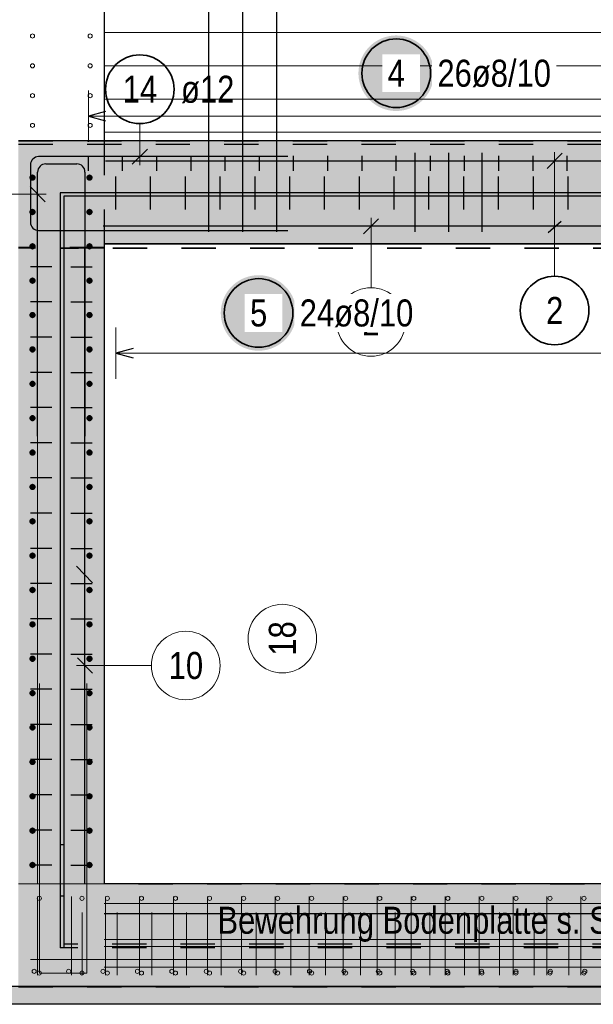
# Model space of a CAD drawing. Header units: millimetres. Extents: x 0 to 30.5, y -1.8 to 21.
# Tile 3 of 34: x 2.8 to 4.4, y 0.6 to 3.4. Entities that reach past the tile are written whole.
import ezdxf

# ---------------------------------------------------------------- set-up
doc = ezdxf.new("R2010")
doc.units = ezdxf.units.MM
doc.linetypes.add('HIDDEN', pattern=[0.375, 0.25, -0.125])
for name, color, linetype, lineweight in [('Geschnittene Kanten', 7, 'Continuous', 20), ('nplo', 7, 'Continuous', 20), ('Schraffuren', 7, 'Continuous', 20)]:
    doc.layers.add(name, color=color, linetype=linetype, lineweight=lineweight)
doc.styles.add('Arial Narrow', font='ARIALN.TTF')
doc.linetypes.add('STRAKON_Linetype_13', pattern='A,15,[130,ltypeshp.shx,S=1.875,R=-30,X=0,Y=0],-1.875,[130,ltypeshp.shx,S=1.875,R=-30,X=0,Y=0]', length=16.875)

msp = doc.modelspace()

# ---------------------------------------------------------------- hatches: boundary and pattern name
at = {"lineweight": 25, "true_color": 0xffffff}
for points in [[(3.964093, 3.280862), (3.964026, 3.284701), (3.963825, 3.288536), (3.963491, 3.29236), (3.963023, 3.296171), (3.962422, 3.299964), (3.961689, 3.303733), (3.960826, 3.307474), (3.959832, 3.311182), (3.958709, 3.314854), (3.957459, 3.318485), (3.956083, 3.322069), (3.954583, 3.325603), (3.95296, 3.329083), (3.951217, 3.332504), (3.949356, 3.335862), (3.947378, 3.339153), (3.945287, 3.342374), (3.943085, 3.345519), (3.940774, 3.348585), (3.938358, 3.351569), (3.935839, 3.354467), (3.93322, 3.357275), (3.930506, 3.35999), (3.927697, 3.362608), (3.9248, 3.365127), (3.921816, 3.367543), (3.918749, 3.369854), (3.915604, 3.372056), (3.912384, 3.374148), (3.909093, 3.376125), (3.905735, 3.377987), (3.902314, 3.37973), (3.898834, 3.381352), (3.8953, 3.382853), (3.891715, 3.384228), (3.888085, 3.385479), (3.884413, 3.386601), (3.880705, 3.387595), (3.876963, 3.388459), (3.873194, 3.389191), (3.869402, 3.389792), (3.865591, 3.39026), (3.861766, 3.390594), (3.857932, 3.390795), (3.854093, 3.390862), (3.850254, 3.390795), (3.84642, 3.390594), (3.842595, 3.39026), (3.838784, 3.389792), (3.834992, 3.389191), (3.831223, 3.388459), (3.827482, 3.387595), (3.823773, 3.386601), (3.820101, 3.385479), (3.816471, 3.384228), (3.812886, 3.382853), (3.809352, 3.381352), (3.805872, 3.37973), (3.802451, 3.377987), (3.799093, 3.376125), (3.795802, 3.374148), (3.792582, 3.372056), (3.789437, 3.369854), (3.78637, 3.367543), (3.783386, 3.365127), (3.780489, 3.362608), (3.777681, 3.35999), (3.774966, 3.357275), (3.772347, 3.354467), (3.769828, 3.351569), (3.767412, 3.348585), (3.765101, 3.345519), (3.762899, 3.342374), (3.760808, 3.339153), (3.75883, 3.335862), (3.756969, 3.332504), (3.755226, 3.329083), (3.753603, 3.325603), (3.752103, 3.322069), (3.750727, 3.318485), (3.749477, 3.314854), (3.748354, 3.311182), (3.747361, 3.307474), (3.746497, 3.303733), (3.745764, 3.299964), (3.745164, 3.296171), (3.744696, 3.29236), (3.744361, 3.288536), (3.74416, 3.284701), (3.744093, 3.280862), (3.74416, 3.277023), (3.744361, 3.273189), (3.744696, 3.269364), (3.745164, 3.265553), (3.745764, 3.261761), (3.746497, 3.257992), (3.747361, 3.254251), (3.748354, 3.250542), (3.749477, 3.24687), (3.750727, 3.24324), (3.752103, 3.239656), (3.753603, 3.236121), (3.755226, 3.232641), (3.756969, 3.22922), (3.75883, 3.225862), (3.760808, 3.222571), (3.762899, 3.219351), (3.765101, 3.216206), (3.767412, 3.21314), (3.769828, 3.210156), (3.772347, 3.207258), (3.774966, 3.20445), (3.777681, 3.201735), (3.780489, 3.199116), (3.783386, 3.196597), (3.78637, 3.194181), (3.789437, 3.19187), (3.792582, 3.189668), (3.795802, 3.187577), (3.799093, 3.1856), (3.802451, 3.183738), (3.805872, 3.181995), (3.809352, 3.180372), (3.812886, 3.178872), (3.816471, 3.177496), (3.820101, 3.176246), (3.823773, 3.175124), (3.827482, 3.17413), (3.831223, 3.173266), (3.834992, 3.172533), (3.838784, 3.171933), (3.842595, 3.171465), (3.84642, 3.17113), (3.850254, 3.170929), (3.854093, 3.170862), (3.857932, 3.170929), (3.861766, 3.17113), (3.865591, 3.171465), (3.869402, 3.171933), (3.873194, 3.172533), (3.876963, 3.173266), (3.880705, 3.17413), (3.884413, 3.175124), (3.888085, 3.176246), (3.891715, 3.177496), (3.8953, 3.178872), (3.898834, 3.180372), (3.902314, 3.181995), (3.905735, 3.183738), (3.909093, 3.1856), (3.912384, 3.187577), (3.915604, 3.189668), (3.918749, 3.19187), (3.921816, 3.194181), (3.9248, 3.196597), (3.927697, 3.199116), (3.930506, 3.201735), (3.93322, 3.20445), (3.935839, 3.207258), (3.938358, 3.210156), (3.940774, 3.21314), (3.943085, 3.216206), (3.945287, 3.219351), (3.947378, 3.222571), (3.949356, 3.225862), (3.951217, 3.22922), (3.95296, 3.232641), (3.954583, 3.236121), (3.956083, 3.239656), (3.957459, 3.24324), (3.958709, 3.24687), (3.959832, 3.250542), (3.960826, 3.254251), (3.961689, 3.257992), (3.962422, 3.261761), (3.963023, 3.265553), (3.963491, 3.269364), (3.963825, 3.273189)], [(3.562918, 2.58219), (3.562851, 2.586029), (3.56265, 2.589863), (3.562315, 2.593688), (3.561847, 2.597499), (3.561247, 2.601291), (3.560514, 2.60506), (3.55965, 2.608801), (3.558656, 2.61251), (3.557534, 2.616182), (3.556284, 2.619812), (3.554908, 2.623396), (3.553408, 2.626931), (3.551785, 2.630411), (3.550042, 2.633832), (3.54818, 2.63719), (3.546203, 2.640481), (3.544112, 2.643701), (3.54191, 2.646846), (3.539599, 2.649913), (3.537183, 2.652896), (3.534664, 2.655794), (3.532045, 2.658602), (3.52933, 2.661317), (3.526522, 2.663936), (3.523624, 2.666455), (3.52064, 2.668871), (3.517574, 2.671182), (3.514429, 2.673384), (3.511209, 2.675475), (3.507918, 2.677453), (3.50456, 2.679314), (3.501139, 2.681057), (3.497659, 2.68268), (3.494124, 2.68418), (3.49054, 2.685556), (3.48691, 2.686806), (3.483238, 2.687929), (3.479529, 2.688922), (3.475788, 2.689786), (3.472019, 2.690519), (3.468227, 2.691119), (3.464416, 2.691587), (3.460591, 2.691922), (3.456757, 2.692123), (3.452918, 2.69219), (3.449079, 2.692123), (3.445244, 2.691922), (3.44142, 2.691587), (3.437609, 2.691119), (3.433816, 2.690519), (3.430047, 2.689786), (3.426306, 2.688922), (3.422598, 2.687929), (3.418926, 2.686806), (3.415295, 2.685556), (3.411711, 2.68418), (3.408177, 2.68268), (3.404697, 2.681057), (3.401276, 2.679314), (3.397918, 2.677453), (3.394627, 2.675475), (3.391406, 2.673384), (3.388261, 2.671182), (3.385195, 2.668871), (3.382211, 2.666455), (3.379313, 2.663936), (3.376505, 2.661317), (3.37379, 2.658602), (3.371172, 2.655794), (3.368653, 2.652896), (3.366237, 2.649913), (3.363926, 2.646846), (3.361724, 2.643701), (3.359632, 2.640481), (3.357655, 2.63719), (3.355793, 2.633832), (3.35405, 2.630411), (3.352428, 2.626931), (3.350927, 2.623396), (3.349551, 2.619812), (3.348301, 2.616182), (3.347179, 2.61251), (3.346185, 2.608801), (3.345321, 2.60506), (3.344589, 2.601291), (3.343988, 2.597499), (3.34352, 2.593688), (3.343186, 2.589863), (3.342985, 2.586029), (3.342918, 2.58219), (3.342985, 2.578351), (3.343186, 2.574517), (3.34352, 2.570692), (3.343988, 2.566881), (3.344589, 2.563088), (3.345321, 2.559319), (3.346185, 2.555578), (3.347179, 2.55187), (3.348301, 2.548198), (3.349551, 2.544568), (3.350927, 2.540983), (3.352428, 2.537449), (3.35405, 2.533969), (3.355793, 2.530548), (3.357655, 2.52719), (3.359632, 2.523899), (3.361724, 2.520679), (3.363926, 2.517533), (3.366237, 2.514467), (3.368653, 2.511483), (3.371172, 2.508585), (3.37379, 2.505777), (3.376505, 2.503062), (3.379313, 2.500444), (3.382211, 2.497925), (3.385195, 2.495509), (3.388261, 2.493198), (3.391406, 2.490996), (3.394627, 2.488904), (3.397918, 2.486927), (3.401276, 2.485066), (3.404697, 2.483322), (3.408177, 2.4817), (3.411711, 2.4802), (3.415295, 2.478824), (3.418926, 2.477574), (3.422598, 2.476451), (3.426306, 2.475457), (3.430047, 2.474594), (3.433816, 2.473861), (3.437609, 2.47326), (3.44142, 2.472792), (3.445244, 2.472458), (3.449079, 2.472257), (3.452918, 2.47219), (3.456757, 2.472257), (3.460591, 2.472458), (3.464416, 2.472792), (3.468227, 2.47326), (3.472019, 2.473861), (3.475788, 2.474594), (3.479529, 2.475457), (3.483238, 2.476451), (3.48691, 2.477574), (3.49054, 2.478824), (3.494124, 2.4802), (3.497659, 2.4817), (3.501139, 2.483322), (3.50456, 2.485066), (3.507918, 2.486927), (3.511209, 2.488904), (3.514429, 2.490996), (3.517574, 2.493198), (3.52064, 2.495509), (3.523624, 2.497925), (3.526522, 2.500444), (3.52933, 2.503062), (3.532045, 2.505777), (3.534664, 2.508585), (3.537183, 2.511483), (3.539599, 2.514467), (3.54191, 2.517533), (3.544112, 2.520679), (3.546203, 2.523899), (3.54818, 2.52719), (3.550042, 2.530548), (3.551785, 2.533969), (3.553408, 2.537449), (3.554908, 2.540983), (3.556284, 2.544568), (3.557534, 2.548198), (3.558656, 2.55187), (3.55965, 2.555578), (3.560514, 2.559319), (3.561247, 2.563088), (3.561847, 2.566881), (3.562315, 2.570692), (3.56265, 2.574517)]]:
    msp.add_hatch(color=7, dxfattribs=at).paths.add_polyline_path(points)
at = {"lineweight": 25, "true_color": 0xcef2bf}
for points in [[(5.653088, 2.783761), (5.653088, 3.083821), (2.753088, 3.083821), (2.753088, 2.783761)], [(2.753088, 0.918458), (3.003088, 0.918458), (3.003088, 2.78376), (2.753088, 2.78376)], [(2.753088, 0.61846), (5.653088, 0.61846), (5.653088, 0.91846), (2.753088, 0.91846)]]:
    msp.add_hatch(color=254, dxfattribs=at).paths.add_polyline_path(points)
at = {"layer": 'Schraffuren', "lineweight": 25, "true_color": 0xff0000}
for points in [[(2.875088, 0.732276), (2.885088, 0.732276), (2.885088, 2.932646), (2.875088, 2.932646)], [(2.885088, 2.922646), (5.525925, 2.922646), (5.525925, 2.932646), (2.885088, 2.932646)]]:
    msp.add_hatch(color=1, dxfattribs=at).paths.add_polyline_path(points)
at = {"layer": 'Schraffuren', "lineweight": 25, "true_color": 0xeaffea}
msp.add_hatch(color=7, dxfattribs=at).paths.add_polyline_path([(2.703088, 0.567276), (5.703088, 0.567276), (5.703088, 0.618697), (2.703088, 0.618697)])

# ---------------------------------------------------------------- linework, layer by layer
at = {"color": 3, "linetype": 'Continuous', "lineweight": 25}
for p, q in [((3.307587, 2.81876), (3.307587, 4.46876)), ((3.407087, 2.81876), (3.407087, 4.46876)), ((3.506587, 2.81876), (3.506587, 4.46876)), ((3.003088, 3.532276), (3.003088, 3.083821)), ((3.007088, 3.16926), (2.957088, 3.155862)), ((2.957088, 3.155862), (3.007088, 3.142465)), ((3.084811, 3.015609), (3.129005, 3.059803)), ((3.909087, 2.81876), (3.909087, 3.048806)), ((4.007087, 2.81876), (4.007087, 3.048806)), ((4.105087, 2.81876), (4.105087, 3.048806)), ((4.337812, 3.047746), (4.293618, 3.003552)), ((2.788088, 3.013706), (2.788088, 2.846646)), ((3.538088, 3.037706), (2.812088, 3.037706)), ((2.833088, 3.016706), (2.923088, 3.016706)), ((2.957088, 2.996349), (2.957088, 3.040486)), ((3.006567, 3.025649), (5.406567, 3.025649)), ((3.056768, 2.996349), (3.056768, 3.040486)), ((3.156448, 2.996349), (3.156448, 3.040486)), ((3.256127, 2.996349), (3.256127, 3.040486)), ((3.355807, 2.996349), (3.355807, 3.040486)), ((3.455487, 2.996349), (3.455487, 3.040486)), ((3.555167, 2.996349), (3.555167, 3.040486)), ((3.654847, 2.996349), (3.654847, 3.040486)), ((3.754527, 2.996349), (3.754527, 3.040486)), ((3.854207, 2.996349), (3.854207, 3.040486)), ((3.953887, 2.996349), (3.953887, 3.040486)), ((4.053567, 2.996349), (4.053567, 3.040486)), ((4.153247, 2.996349), (4.153247, 3.040486)), ((4.252926, 2.996349), (4.252926, 3.040486)), ((4.352606, 2.996349), (4.352606, 3.040486)), ((2.809088, 2.222706), (2.809088, 2.992706)), ((2.947088, 2.992706), (2.947088, 2.222706)), ((3.037088, 2.88376), (3.037088, 2.979516)), ((3.138479, 2.88376), (3.138479, 2.979516)), ((3.23987, 2.88376), (3.23987, 2.979516)), ((3.341261, 2.88376), (3.341261, 2.979516)), ((3.442653, 2.88376), (3.442653, 2.979516)), ((3.544044, 2.88376), (3.544044, 2.979516)), ((3.645435, 2.88376), (3.645435, 2.979516)), ((3.746826, 2.88376), (3.746826, 2.979516)), ((3.848217, 2.88376), (3.848217, 2.979516)), ((3.949609, 2.88376), (3.949609, 2.979516)), ((4.051, 2.88376), (4.051, 2.979516)), ((4.152391, 2.88376), (4.152391, 2.979516)), ((4.253782, 2.88376), (4.253782, 2.979516)), ((4.355173, 2.88376), (4.355173, 2.979516)), ((4.296584, 2.816182), (4.334846, 2.849453)), ((2.812088, 2.822646), (3.538088, 2.822646)), ((5.399999, 2.83482), (2.999999, 2.83482)), ((2.947088, 0.917276), (2.947088, 2.772646)), ((5.403088, 2.782646), (3.003088, 2.782646)), ((2.850088, 2.71691), (2.788088, 2.71691)), ((2.906088, 2.71691), (2.968088, 2.71691)), ((2.850088, 2.614295), (2.788088, 2.614295)), ((2.906088, 2.614295), (2.968088, 2.614295)), ((2.850088, 2.51168), (2.788088, 2.51168)), ((2.906088, 2.51168), (2.968088, 2.51168)), ((3.087088, 2.478397), (3.037088, 2.465)), ((3.037088, 2.465), (3.087088, 2.451603)), ((2.850088, 2.409065), (2.788088, 2.409065)), ((2.906088, 2.409065), (2.968088, 2.409065)), ((2.850088, 2.306451), (2.788088, 2.306451)), ((2.906088, 2.306451), (2.968088, 2.306451)), ((2.850088, 2.203836), (2.788088, 2.203836)), ((2.906088, 2.203836), (2.968088, 2.203836)), ((2.850088, 2.101221), (2.788088, 2.101221)), ((2.906088, 2.101221), (2.968088, 2.101221)), ((2.850088, 1.998606), (2.788088, 1.998606)), ((2.906088, 1.998606), (2.968088, 1.998606)), ((2.850088, 1.895991), (2.788088, 1.895991)), ((2.906088, 1.895991), (2.968088, 1.895991)), ((2.92231, 1.844267), (2.968884, 1.795241)), ((2.850088, 1.793376), (2.788088, 1.793376)), ((2.906088, 1.793376), (2.968088, 1.793376)), ((2.850088, 1.690762), (2.788088, 1.690762)), ((2.906088, 1.690762), (2.968088, 1.690762)), ((2.850088, 1.588147), (2.788088, 1.588147)), ((2.906088, 1.588147), (2.968088, 1.588147)), ((2.850088, 1.485532), (2.788088, 1.485532)), ((2.906088, 1.485532), (2.968088, 1.485532)), ((2.850088, 1.382917), (2.788088, 1.382917)), ((2.906088, 1.382917), (2.968088, 1.382917)), ((2.850088, 1.280302), (2.788088, 1.280302)), ((2.906088, 1.280302), (2.968088, 1.280302)), ((2.850088, 1.177687), (2.788088, 1.177687)), ((2.906088, 1.177687), (2.968088, 1.177687)), ((2.850088, 1.075073), (2.788088, 1.075073)), ((2.906088, 1.075073), (2.968088, 1.075073)), ((2.850088, 0.972458), (2.788088, 0.972458)), ((2.906088, 0.972458), (2.968088, 0.972458))]:
    msp.add_line(p, q, dxfattribs=at)
at = {"color": 5, "linetype": 'Continuous', "lineweight": 18}
for p, q in [((2.957088, 3.230862), (2.957088, 3.080862)), ((5.449085, 3.155862), (2.957088, 3.155862)), ((3.106908, 3.134146), (3.106908, 3.012706)), ((4.315715, 2.689356), (4.315715, 3.050649)), ((3.037088, 2.54), (3.037088, 2.39)), ((3.037088, 2.465), (5.369085, 2.465))]:
    msp.add_line(p, q, dxfattribs=at)
at = {"color": 3, "linetype": 'HIDDEN', "lineweight": 25, "ltscale": 0.25}
for p, q in [((5.653088, 3.082706), (2.753088, 3.082706)), ((5.653088, 3.072706), (2.753088, 3.072706)), ((3.003088, 3.083821), (3.003088, 2.78376)), ((3.003088, 2.772646), (2.753088, 2.772646)), ((3.003088, 2.770912), (2.753088, 2.770912)), ((2.885088, 1.032275), (2.875088, 1.032275)), ((3.003088, 0.918458), (3.003088, 0.917276)), ((5.403088, 0.917276), (3.003088, 0.917276)), ((2.885088, 0.882276), (2.875088, 0.882276)), ((5.525925, 0.742276), (2.885088, 0.742276)), ((5.525925, 0.732276), (2.885088, 0.732276)), ((5.653088, 0.617276), (2.753088, 0.617276))]:
    msp.add_line(p, q, dxfattribs=at)
at = {"color": 9, "linetype": 'Continuous', "lineweight": 0}
for p, q in [((2.358072, 2.928474), (2.834088, 2.928474)), ((2.831185, 2.906377), (2.786991, 2.950571)), ((3.802744, 2.856917), (3.75855, 2.812723)), ((3.780647, 2.655856), (3.780647, 2.85982)), ((3.14072, 1.554666), (2.922088, 1.554666)), ((2.924991, 1.576763), (2.969185, 1.532569)), ((2.814088, 0.658276), (2.814088, 1.502276)), ((2.952088, 1.502276), (2.952088, 0.658276)), ((2.952088, 0.658276), (2.814088, 0.658276))]:
    msp.add_line(p, q, dxfattribs=at)
at = {"color": 2, "linetype": 'HIDDEN', "lineweight": 35, "ltscale": 0.25}
msp.add_line((5.528088, 2.770912), (2.878088, 2.770912), dxfattribs=at)
at = {"color": 6, "linetype": 'STRAKON_Linetype_13', "lineweight": 13, "ltscale": 0.01}
msp.add_line((3.003088, 0.918458), (2.753088, 0.918458), dxfattribs=at)
at = {"color": 2, "linetype": 'Continuous', "lineweight": 35}
for centre in [(3.854093, 3.280862), (3.106908, 3.234146), (3.452918, 2.58219), (4.315715, 2.589356)]:
    msp.add_circle(centre, 0.1, dxfattribs=at)
at = {"color": 4, "linetype": 'Continuous', "lineweight": 50}
for centre, radius in [((2.794088, 2.976644), 0.006), ((2.794088, 2.976644), 0.006), ((2.794088, 2.976644), 0.0054), ((2.794088, 2.976644), 0.0042), ((2.794088, 2.976644), 0.003), ((2.794088, 2.976644), 0.0018), ((2.794088, 2.976644), 0.0006), ((2.96018, 2.976644), 0.006), ((2.96018, 2.976644), 0.006), ((2.96018, 2.976644), 0.0054), ((2.96018, 2.976644), 0.0042), ((2.96018, 2.976644), 0.003), ((2.96018, 2.976644), 0.0018), ((2.96018, 2.976644), 0.0006), ((2.794088, 2.876476), 0.006), ((2.794088, 2.876476), 0.006), ((2.794088, 2.876476), 0.0054), ((2.794088, 2.876476), 0.0042), ((2.794088, 2.876476), 0.003), ((2.794088, 2.876476), 0.0018), ((2.794088, 2.876476), 0.0006), ((2.96018, 2.876476), 0.006), ((2.96018, 2.876476), 0.006), ((2.96018, 2.876476), 0.0054), ((2.96018, 2.876476), 0.0042), ((2.96018, 2.876476), 0.003), ((2.96018, 2.876476), 0.0018), ((2.96018, 2.876476), 0.0006), ((2.794088, 2.776308), 0.006), ((2.794088, 2.776308), 0.006), ((2.794088, 2.776308), 0.0054), ((2.794088, 2.776308), 0.0042), ((2.794088, 2.776308), 0.003), ((2.794088, 2.776308), 0.0018), ((2.794088, 2.776308), 0.0006), ((2.96018, 2.776308), 0.006), ((2.96018, 2.776308), 0.006), ((2.96018, 2.776308), 0.0054), ((2.96018, 2.776308), 0.0042), ((2.96018, 2.776308), 0.003), ((2.96018, 2.776308), 0.0018), ((2.96018, 2.776308), 0.0006), ((2.794088, 2.676139), 0.006), ((2.794088, 2.676139), 0.006), ((2.794088, 2.676139), 0.0054), ((2.794088, 2.676139), 0.0042), ((2.794088, 2.676139), 0.003), ((2.794088, 2.676139), 0.0018), ((2.794088, 2.676139), 0.0006), ((2.96018, 2.676139), 0.006), ((2.96018, 2.676139), 0.006), ((2.96018, 2.676139), 0.0054), ((2.96018, 2.676139), 0.0042), ((2.96018, 2.676139), 0.003), ((2.96018, 2.676139), 0.0018), ((2.96018, 2.676139), 0.0006), ((2.794088, 2.575971), 0.006), ((2.794088, 2.575971), 0.006), ((2.794088, 2.575971), 0.0054), ((2.794088, 2.575971), 0.0042), ((2.794088, 2.575971), 0.003), ((2.794088, 2.575971), 0.0018), ((2.794088, 2.575971), 0.0006), ((2.96018, 2.575971), 0.006), ((2.96018, 2.575971), 0.006), ((2.96018, 2.575971), 0.0054), ((2.96018, 2.575971), 0.0042), ((2.96018, 2.575971), 0.003), ((2.96018, 2.575971), 0.0018), ((2.96018, 2.575971), 0.0006), ((2.794088, 2.475802), 0.006), ((2.794088, 2.475802), 0.006), ((2.794088, 2.475802), 0.0054), ((2.794088, 2.475802), 0.0042), ((2.794088, 2.475802), 0.003), ((2.794088, 2.475802), 0.0018), ((2.794088, 2.475802), 0.0006), ((2.96018, 2.475802), 0.006), ((2.96018, 2.475802), 0.006), ((2.96018, 2.475802), 0.0054), ((2.96018, 2.475802), 0.0042), ((2.96018, 2.475802), 0.003), ((2.96018, 2.475802), 0.0018), ((2.96018, 2.475802), 0.0006), ((2.794088, 2.375634), 0.006), ((2.794088, 2.375634), 0.006), ((2.794088, 2.375634), 0.0054), ((2.794088, 2.375634), 0.0042), ((2.794088, 2.375634), 0.003), ((2.794088, 2.375634), 0.0018), ((2.794088, 2.375634), 0.0006), ((2.96018, 2.375634), 0.006), ((2.96018, 2.375634), 0.006), ((2.96018, 2.375634), 0.0054), ((2.96018, 2.375634), 0.0042), ((2.96018, 2.375634), 0.003), ((2.96018, 2.375634), 0.0018), ((2.96018, 2.375634), 0.0006), ((2.794088, 2.275466), 0.006), ((2.794088, 2.275466), 0.006), ((2.794088, 2.275466), 0.0054), ((2.794088, 2.275466), 0.0042), ((2.794088, 2.275466), 0.003), ((2.794088, 2.275466), 0.0018), ((2.794088, 2.275466), 0.0006), ((2.96018, 2.275466), 0.006), ((2.96018, 2.275466), 0.006), ((2.96018, 2.275466), 0.0054), ((2.96018, 2.275466), 0.0042), ((2.96018, 2.275466), 0.003), ((2.96018, 2.275466), 0.0018), ((2.96018, 2.275466), 0.0006), ((2.794088, 2.175297), 0.006), ((2.794088, 2.175297), 0.006), ((2.96018, 2.175297), 0.006), ((2.96018, 2.175297), 0.006), ((2.794088, 2.175297), 0.0054), ((2.794088, 2.175297), 0.0042), ((2.794088, 2.175297), 0.003), ((2.794088, 2.175297), 0.0018), ((2.794088, 2.175297), 0.0006), ((2.96018, 2.175297), 0.0054), ((2.96018, 2.175297), 0.0042), ((2.96018, 2.175297), 0.003), ((2.96018, 2.175297), 0.0018), ((2.96018, 2.175297), 0.0006), ((2.794088, 2.075129), 0.006), ((2.794088, 2.075129), 0.006), ((2.794088, 2.075129), 0.0054), ((2.794088, 2.075129), 0.0042), ((2.794088, 2.075129), 0.003), ((2.794088, 2.075129), 0.0018), ((2.794088, 2.075129), 0.0006), ((2.96018, 2.075129), 0.006), ((2.96018, 2.075129), 0.006), ((2.96018, 2.075129), 0.0054), ((2.96018, 2.075129), 0.0042), ((2.96018, 2.075129), 0.003), ((2.96018, 2.075129), 0.0018), ((2.96018, 2.075129), 0.0006), ((2.794088, 1.97496), 0.006), ((2.794088, 1.97496), 0.006), ((2.794088, 1.97496), 0.0054), ((2.96018, 1.97496), 0.006), ((2.96018, 1.97496), 0.006), ((2.96018, 1.97496), 0.0054), ((2.794088, 1.97496), 0.0042), ((2.794088, 1.97496), 0.003), ((2.794088, 1.97496), 0.0018), ((2.794088, 1.97496), 0.0006), ((2.96018, 1.97496), 0.0042), ((2.96018, 1.97496), 0.003), ((2.96018, 1.97496), 0.0018), ((2.96018, 1.97496), 0.0006), ((2.794088, 1.874792), 0.006), ((2.794088, 1.874792), 0.006), ((2.794088, 1.874792), 0.0054), ((2.794088, 1.874792), 0.0042), ((2.794088, 1.874792), 0.003), ((2.794088, 1.874792), 0.0018), ((2.794088, 1.874792), 0.0006), ((2.96018, 1.874792), 0.006), ((2.96018, 1.874792), 0.006), ((2.96018, 1.874792), 0.0054), ((2.96018, 1.874792), 0.0042), ((2.96018, 1.874792), 0.003), ((2.96018, 1.874792), 0.0018), ((2.96018, 1.874792), 0.0006), ((2.794088, 1.774624), 0.006), ((2.794088, 1.774624), 0.006), ((2.794088, 1.774624), 0.0054), ((2.96018, 1.774624), 0.006), ((2.96018, 1.774624), 0.006), ((2.96018, 1.774624), 0.0054), ((2.794088, 1.774624), 0.0042), ((2.794088, 1.774624), 0.003), ((2.794088, 1.774624), 0.0018), ((2.794088, 1.774624), 0.0006), ((2.96018, 1.774624), 0.0042), ((2.96018, 1.774624), 0.003), ((2.96018, 1.774624), 0.0018), ((2.96018, 1.774624), 0.0006), ((2.794088, 1.674455), 0.006), ((2.794088, 1.674455), 0.006), ((2.794088, 1.674455), 0.0054), ((2.794088, 1.674455), 0.0042), ((2.794088, 1.674455), 0.003), ((2.794088, 1.674455), 0.0018), ((2.794088, 1.674455), 0.0006), ((2.96018, 1.674455), 0.006), ((2.96018, 1.674455), 0.006), ((2.96018, 1.674455), 0.0054), ((2.96018, 1.674455), 0.0042), ((2.96018, 1.674455), 0.003), ((2.96018, 1.674455), 0.0018), ((2.96018, 1.674455), 0.0006), ((2.794088, 1.574287), 0.006), ((2.794088, 1.574287), 0.006), ((2.794088, 1.574287), 0.0054), ((2.794088, 1.574287), 0.0042), ((2.96018, 1.574287), 0.006), ((2.96018, 1.574287), 0.006), ((2.96018, 1.574287), 0.0054), ((2.96018, 1.574287), 0.0042), ((2.794088, 1.574287), 0.003), ((2.794088, 1.574287), 0.0018), ((2.794088, 1.574287), 0.0006), ((2.96018, 1.574287), 0.003), ((2.96018, 1.574287), 0.0018), ((2.96018, 1.574287), 0.0006), ((2.794088, 1.474118), 0.006), ((2.794088, 1.474118), 0.006), ((2.794088, 1.474118), 0.0054), ((2.794088, 1.474118), 0.0042), ((2.794088, 1.474118), 0.003), ((2.794088, 1.474118), 0.0018), ((2.794088, 1.474118), 0.0006), ((2.96018, 1.474118), 0.006), ((2.96018, 1.474118), 0.006), ((2.96018, 1.474118), 0.0054), ((2.96018, 1.474118), 0.0042), ((2.96018, 1.474118), 0.003), ((2.96018, 1.474118), 0.0018), ((2.96018, 1.474118), 0.0006), ((2.794088, 1.37395), 0.006), ((2.794088, 1.37395), 0.006), ((2.794088, 1.37395), 0.0054), ((2.794088, 1.37395), 0.0042), ((2.96018, 1.37395), 0.006), ((2.96018, 1.37395), 0.006), ((2.96018, 1.37395), 0.0054), ((2.96018, 1.37395), 0.0042), ((2.794088, 1.37395), 0.003), ((2.794088, 1.37395), 0.0018), ((2.794088, 1.37395), 0.0006), ((2.96018, 1.37395), 0.003), ((2.96018, 1.37395), 0.0018), ((2.96018, 1.37395), 0.0006), ((2.794088, 1.273782), 0.006), ((2.794088, 1.273782), 0.006), ((2.794088, 1.273782), 0.0054), ((2.794088, 1.273782), 0.0042), ((2.794088, 1.273782), 0.003), ((2.794088, 1.273782), 0.0018), ((2.794088, 1.273782), 0.0006), ((2.96018, 1.273782), 0.006), ((2.96018, 1.273782), 0.006), ((2.96018, 1.273782), 0.0054), ((2.96018, 1.273782), 0.0042), ((2.96018, 1.273782), 0.003), ((2.96018, 1.273782), 0.0018), ((2.96018, 1.273782), 0.0006), ((2.794088, 1.173613), 0.006), ((2.794088, 1.173613), 0.006), ((2.794088, 1.173613), 0.0054), ((2.794088, 1.173613), 0.0042), ((2.794088, 1.173613), 0.003), ((2.96018, 1.173613), 0.006), ((2.96018, 1.173613), 0.006), ((2.96018, 1.173613), 0.0054), ((2.96018, 1.173613), 0.0042), ((2.96018, 1.173613), 0.003), ((2.794088, 1.173613), 0.0018), ((2.794088, 1.173613), 0.0006), ((2.96018, 1.173613), 0.0018), ((2.96018, 1.173613), 0.0006), ((2.794088, 1.073445), 0.006), ((2.794088, 1.073445), 0.006), ((2.794088, 1.073445), 0.0054), ((2.794088, 1.073445), 0.0042), ((2.794088, 1.073445), 0.003), ((2.794088, 1.073445), 0.0018), ((2.794088, 1.073445), 0.0006), ((2.96018, 1.073445), 0.006), ((2.96018, 1.073445), 0.006), ((2.96018, 1.073445), 0.0054), ((2.96018, 1.073445), 0.0042), ((2.96018, 1.073445), 0.003), ((2.96018, 1.073445), 0.0018), ((2.96018, 1.073445), 0.0006), ((2.794088, 0.973276), 0.006), ((2.794088, 0.973276), 0.006), ((2.794088, 0.973276), 0.0054), ((2.794088, 0.973276), 0.0042), ((2.794088, 0.973276), 0.003), ((2.96018, 0.973276), 0.006), ((2.96018, 0.973276), 0.006), ((2.96018, 0.973276), 0.0054), ((2.96018, 0.973276), 0.0042), ((2.96018, 0.973276), 0.003), ((2.794088, 0.973276), 0.0018), ((2.794088, 0.973276), 0.0006), ((2.96018, 0.973276), 0.0018), ((2.96018, 0.973276), 0.0006)]:
    msp.add_circle(centre, radius, dxfattribs=at)
at = {"color": 9, "linetype": 'Continuous', "lineweight": 0}
for centre in [(3.780647, 2.555856), (3.522237, 1.633015), (3.24072, 1.554666)]:
    msp.add_circle(centre, 0.1, dxfattribs=at)
at = {"color": 3, "linetype": 'Continuous', "lineweight": 25}
for centre, start, end in [((2.812088, 3.013706), 90, 180), ((2.833088, 2.992706), 90, 180), ((2.923088, 2.992706), 0, 90), ((2.812088, 2.846646), 180, 270)]:
    msp.add_arc(centre, 0.024, start, end, dxfattribs=at)
at = {"layer": 'Geschnittene Kanten', "color": 3, "linetype": 'Continuous', "lineweight": 25}
for p, q in [((5.653088, 3.083821), (2.753088, 3.083821)), ((2.885088, 2.932646), (2.875088, 2.932646)), ((2.875088, 2.932646), (2.875088, 0.732276)), ((5.525925, 2.932646), (2.885088, 2.932646)), ((5.525925, 2.922646), (2.885088, 2.922646)), ((2.885088, 2.922646), (2.885088, 0.732276)), ((5.403088, 2.78376), (3.003088, 2.78376)), ((3.003088, 2.78376), (3.003088, 0.918458)), ((5.403088, 0.918456), (3.003088, 0.918456)), ((2.885088, 0.732276), (2.875088, 0.732276)), ((5.703088, 0.618697), (2.703088, 0.618697)), ((5.653088, 0.61846), (2.753088, 0.61846)), ((5.703088, 0.567276), (2.703088, 0.567276))]:
    msp.add_line(p, q, dxfattribs=at)
at = {"layer": 'nplo', "color": 9, "linetype": 'Continuous', "lineweight": 0}
for p, q in [((3.003088, 3.399384), (5.403088, 3.399384)), ((3.003088, 3.302492), (5.403088, 3.302492)), ((3.003088, 3.205599), (5.403088, 3.205599)), ((3.003088, 3.108707), (5.403088, 3.108707)), ((2.809088, 0.917276), (2.809088, 2.772646)), ((2.809091, 0.652276), (2.809091, 0.881776)), ((2.908049, 0.652276), (2.908049, 0.881776)), ((3.003088, 0.861276), (5.403088, 0.861276)), ((3.007007, 0.652276), (3.007007, 0.881776)), ((3.105966, 0.652276), (3.105966, 0.881776)), ((3.204924, 0.652276), (3.204924, 0.881776)), ((3.303882, 0.652276), (3.303882, 0.881776)), ((3.402841, 0.652276), (3.402841, 0.881776)), ((3.501799, 0.652276), (3.501799, 0.881776)), ((3.600758, 0.652276), (3.600758, 0.881776)), ((3.699716, 0.652276), (3.699716, 0.881776)), ((3.798674, 0.652276), (3.798674, 0.881776)), ((3.897633, 0.652276), (3.897633, 0.881776)), ((3.996591, 0.652276), (3.996591, 0.881776)), ((4.095549, 0.652276), (4.095549, 0.881776)), ((4.194508, 0.652276), (4.194508, 0.881776)), ((4.293466, 0.652276), (4.293466, 0.881776)), ((4.392425, 0.652276), (4.392425, 0.881776)), ((2.93909, 0.652276), (2.93909, 0.834755)), ((3.003088, 0.832346), (5.403088, 0.832346)), ((3.040404, 0.652276), (3.040404, 0.834755)), ((3.141717, 0.652276), (3.141717, 0.834755)), ((3.24303, 0.652276), (3.24303, 0.834755)), ((3.344344, 0.652276), (3.344344, 0.834755)), ((3.445657, 0.652276), (3.445657, 0.834755)), ((3.546971, 0.652276), (3.546971, 0.834755)), ((3.648284, 0.652276), (3.648284, 0.834755)), ((3.749597, 0.652276), (3.749597, 0.834755)), ((3.850911, 0.652276), (3.850911, 0.834755)), ((3.952224, 0.652276), (3.952224, 0.834755)), ((4.053538, 0.652276), (4.053538, 0.834755)), ((4.154851, 0.652276), (4.154851, 0.834755)), ((4.256164, 0.652276), (4.256164, 0.834755)), ((4.357478, 0.652276), (4.357478, 0.834755)), ((3.003088, 0.830653), (5.403088, 0.830653)), ((3.003088, 0.755866), (5.403088, 0.755866)), ((3.003088, 0.735866), (5.403088, 0.735866)), ((2.788088, 0.697778), (5.618088, 0.697778)), ((3.003088, 0.675866), (5.403088, 0.675866)), ((3.003088, 0.675866), (5.403088, 0.675866))]:
    msp.add_line(p, q, dxfattribs=at)
for centre in [(2.794088, 3.389384), (2.794088, 3.389384), (2.962088, 3.389384), (2.962088, 3.389384), (2.794088, 3.302492), (2.794088, 3.302492), (2.962088, 3.302492), (2.962088, 3.302492), (2.794088, 3.215599), (2.794088, 3.215599), (2.962088, 3.215599), (2.962088, 3.215599), (2.794088, 3.128707), (2.794088, 3.128707), (2.962088, 3.128707), (2.962088, 3.128707), (2.814091, 0.876276), (2.814091, 0.876276), (2.938305, 0.876276), (2.938305, 0.876276), (3.012519, 0.876276), (3.012519, 0.876276), (3.111733, 0.876276), (3.111733, 0.876276), (3.210947, 0.876276), (3.210947, 0.876276), (3.310161, 0.876276), (3.310161, 0.876276), (3.409376, 0.876276), (3.409376, 0.876276), (3.50859, 0.876276), (3.50859, 0.876276), (3.607804, 0.876276), (3.607804, 0.876276), (3.707018, 0.876276), (3.707018, 0.876276), (3.806232, 0.876276), (3.806232, 0.876276), (3.905447, 0.876276), (3.905447, 0.876276), (4.004661, 0.876276), (4.004661, 0.876276), (4.103875, 0.876276), (4.103875, 0.876276), (4.203089, 0.876276), (4.203089, 0.876276), (4.302303, 0.876276), (4.302303, 0.876276), (4.401517, 0.876276), (4.401517, 0.876276), (2.799088, 0.663276), (2.799088, 0.663276), (2.814091, 0.658276), (2.814091, 0.658276), (2.899373, 0.663276), (2.899373, 0.663276), (2.938305, 0.658276), (2.938305, 0.658276), (2.999659, 0.663276), (2.999659, 0.663276), (3.012519, 0.658276), (3.012519, 0.658276), (3.099945, 0.663276), (3.099945, 0.663276), (3.111733, 0.658276), (3.111733, 0.658276), (3.20023, 0.663276), (3.20023, 0.663276), (3.210947, 0.658276), (3.210947, 0.658276), (3.300516, 0.663276), (3.300516, 0.663276), (3.310161, 0.658276), (3.310161, 0.658276), (3.400801, 0.663276), (3.400801, 0.663276), (3.409376, 0.658276), (3.409376, 0.658276), (3.501087, 0.663276), (3.501087, 0.663276), (3.50859, 0.658276), (3.50859, 0.658276), (3.601373, 0.663276), (3.601373, 0.663276), (3.607804, 0.658276), (3.607804, 0.658276), (3.701658, 0.663276), (3.701658, 0.663276), (3.707018, 0.658276), (3.707018, 0.658276), (3.801944, 0.663276), (3.801944, 0.663276), (3.806232, 0.658276), (3.806232, 0.658276), (3.902229, 0.663276), (3.902229, 0.663276), (3.905447, 0.658276), (3.905447, 0.658276), (4.002515, 0.663276), (4.002515, 0.663276), (4.004661, 0.658276), (4.004661, 0.658276), (4.102801, 0.663276), (4.102801, 0.663276), (4.103875, 0.658276), (4.103875, 0.658276), (4.203086, 0.663276), (4.203086, 0.663276), (4.203089, 0.658276), (4.203089, 0.658276), (4.302303, 0.658276), (4.302303, 0.658276), (4.303372, 0.663276), (4.303372, 0.663276), (4.401517, 0.658276), (4.401517, 0.658276), (4.403658, 0.663276), (4.403658, 0.663276)]:
    msp.add_circle(centre, 0.006, dxfattribs=at)

# ---------------------------------------------------------------- texts
at = {"color": 2, "lineweight": 35, "style": 'Arial Narrow'}
msp.add_text('Bewehrung Bodenplatte s. Schnitt A - A', height=0.07875, dxfattribs=at).set_placement((3.333111, 0.77284))
at = {"color": 2, "lineweight": 35, "char_height": 0.07875, "attachment_point": 1, "line_spacing_factor": 0.9, "style": 'Arial Narrow'}
for s, insert in [('14', (3.057296, 3.273521)), ('ø12', (3.226908, 3.273521)), ('2', (4.290909, 2.628731))]:
    msp.add_mtext(s, dxfattribs=dict(at, insert=insert))
at = {"color": 9, "lineweight": 0, "char_height": 0.07875, "attachment_point": 1, "line_spacing_factor": 0.9, "style": 'Arial Narrow'}
for s, insert in [('2', (3.75584, 2.595231)), ('10', (3.191107, 1.594041))]:
    msp.add_mtext(s, dxfattribs=dict(at, insert=insert))
at = {"color": 9, "lineweight": 0, "insert": (3.482862, 1.583403), "char_height": 0.07875, "attachment_point": 1, "rotation": 90, "line_spacing_factor": 0.9, "style": 'Arial Narrow'}
msp.add_mtext('18', dxfattribs=at)

# ---------------------------------------------------------------- next in the draw order: texts
at = {"color": 2, "lineweight": 35, "char_height": 0.07875, "attachment_point": 1, "line_spacing_factor": 0.9, "style": 'Arial Narrow', "bg_fill": 3, "box_fill_scale": 1.2, "bg_fill_color": 256, "bg_fill_true_color": 13158600, "bg_fill_transparency": 0}
for s, insert in [('4', (3.829287, 3.320237)), ('26ø8/10', (3.974093, 3.320237)), ('5', (3.428111, 2.621565)), ('24ø8/10', (3.572918, 2.621565))]:
    msp.add_mtext(s, dxfattribs=dict(at, insert=insert))

doc.saveas('drawing.dxf')
